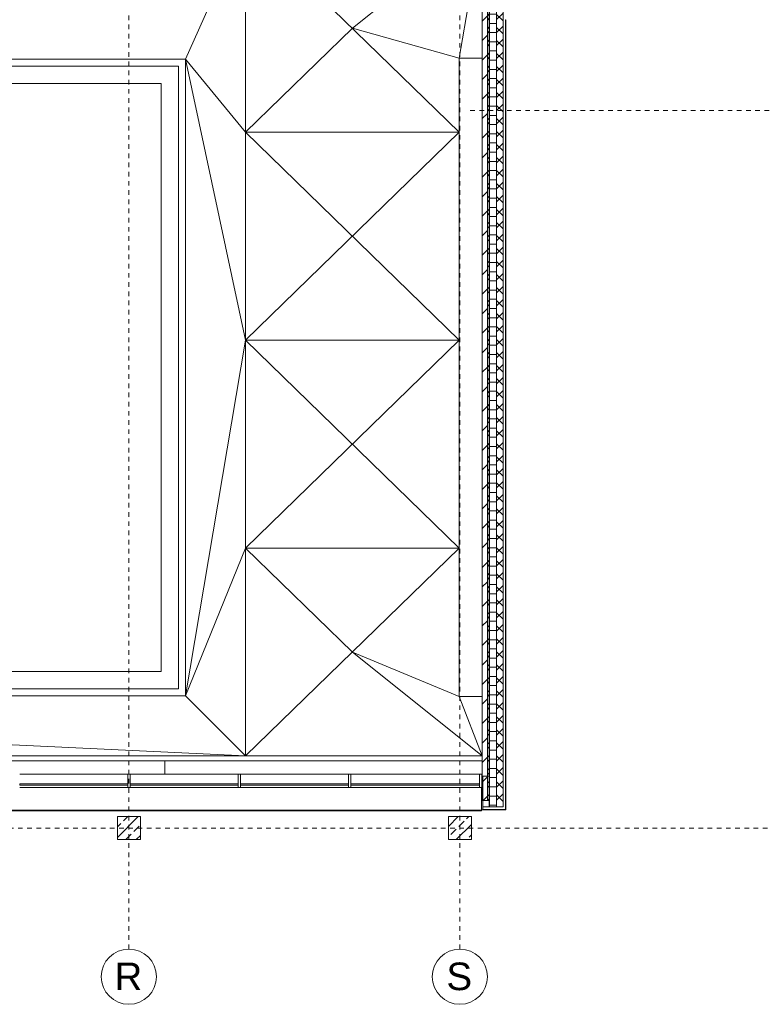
# Model space of a CAD drawing. Header units: metres. Extents: x -54 to 119, y -77 to 33.
# Tile 5 of 138: x -3 to 13, y -77 to -56. Entities that reach past the tile are written whole.
import ezdxf

# ---------------------------------------------------------------- set-up
doc = ezdxf.new("R2010")
doc.units = ezdxf.units.M
doc.linetypes.add('Rasterlinie', pattern=[0.019, 0.01, -0.003, 0.003, -0.003])
for name, color, linetype, lineweight in [('A_Dächer_', 7, 'Continuous', 9), ('A_Fassadenelemente', 7, 'Continuous', 9), ('A_Fassadenpfosten', 7, 'Continuous', 9), ('A_Geschossdecken', 7, 'Continuous', 9), ('A_Linien_Feine Linien', 7, 'Continuous', 9), ('A_Raster', 7, 'Continuous', 9), ('A_Tragwerksstützen', 7, 'Continuous', 9), ('A_Tragwerksstützen_Stahlbeton', 7, 'Continuous', 18), ('A_Wände', 7, 'Continuous', 9), ('A_Wände_Schraffur', 7, 'Continuous', 18)]:
    doc.layers.add(name, color=color, linetype=linetype, lineweight=lineweight)
doc.styles.add('Arial', font='arial.ttf', dxfattribs={"height": 0.6})
pattern_1 = [(45, (0, 0), (-0.14142136, 0.14142136), []), (135, (0, 0), (-0.14142136, -0.14142136), [])]

# ---------------------------------------------------------------- blocks, each defined once
blk = doc.blocks.new('STB Stütze - rechteckig - STB 50 x 50-V45-BS_Übersicht_EG_BRANDSCHUTZ')
at = {"layer": 'A_Tragwerksstützen'}
h = blk.add_hatch(dxfattribs=at)
h.set_pattern_fill('FP_61', color=256, style=0, pattern_type=2)
h.set_pattern_definition([(45, (0.844, 73.497), (-0.2283955, 0.2283955), []), (45, (1.072, 73.497), (-0.2283955, 0.2283955), [0.161, -0.081])])
h.paths.add_polyline_path([(0.25, -0.25), (0.25, 0.25), (-0.25, 0.25), (-0.25, -0.25)], flags=0)
at = {"layer": 'A_Tragwerksstützen_Stahlbeton'}
for p, q in [((0.25, 0.25), (-0.25, 0.25)), ((-0.25, 0.25), (-0.25, -0.25)), ((0.25, -0.25), (0.25, 0.25)), ((-0.25, -0.25), (0.25, -0.25))]:
    blk.add_line(p, q, dxfattribs=at)
blk = doc.blocks.new('STB Stütze - rechteckig - STB 50 x 50-V46-BS_Übersicht_EG_BRANDSCHUTZ')
at = {"layer": 'A_Tragwerksstützen'}
h = blk.add_hatch(dxfattribs=at)
h.set_pattern_fill('FP_62', color=256, style=0, pattern_type=2)
h.set_pattern_definition([(45, (-6.356, 73.497), (-0.2283955, 0.2283955), []), (45, (-6.128, 73.497), (-0.2283955, 0.2283955), [0.161, -0.081])])
h.paths.add_polyline_path([(0.25, -0.25), (0.25, 0.25), (-0.25, 0.25), (-0.25, -0.25), (0.12, -0.25)], flags=0)
at = {"layer": 'A_Tragwerksstützen_Stahlbeton'}
for p, q in [((0.25, 0.25), (-0.25, 0.25)), ((-0.25, 0.25), (-0.25, -0.25)), ((0.25, -0.25), (0.25, 0.25)), ((-0.25, -0.25), (0.25, -0.25))]:
    blk.add_line(p, q, dxfattribs=at)
blk = doc.blocks.new('GSH_Fassadenelement_Equitone - GSH_169_169_169-6766078-BS_Übersicht_EG_BRANDSCHUTZ')
at = {"layer": 'A_Fassadenelemente'}
for p, q in [((0.25, -0.052), (-0.25, -0.052)), ((-0.25, -0.052), (-0.25, -0.06)), ((-0.25, -0.06), (0.25, -0.06)), ((0.25, -0.06), (0.25, -0.052))]:
    blk.add_line(p, q, dxfattribs=at)
blk = doc.blocks.new('GSH_Fassadenelement_Equitone - GSH_169_169_169-6766095-BS_Übersicht_EG_BRANDSCHUTZ')
at = {"layer": 'A_Fassadenelemente'}
for p, q in [((0.636, 0.06), (-0.636, 0.06)), ((-0.636, 0.06), (-0.636, 0.052)), ((-0.636, 0.052), (0.636, 0.052)), ((0.636, 0.052), (0.636, 0.06))]:
    blk.add_line(p, q, dxfattribs=at)
blk = doc.blocks.new('GSH_Fassadenelement_Equitone - GSH_169_169_169-6766096-BS_Übersicht_EG_BRANDSCHUTZ')
at = {"layer": 'A_Fassadenelemente'}
for p, q in [((0.314, 0.06), (-0.314, 0.06)), ((-0.314, 0.06), (-0.314, 0.052)), ((-0.314, 0.052), (0.314, 0.052)), ((0.314, 0.052), (0.314, 0.06))]:
    blk.add_line(p, q, dxfattribs=at)
blk = doc.blocks.new('Systemelement - Verglasung-6275199-BS_Übersicht_EG_BRANDSCHUTZ')
at = {"layer": 'A_Fassadenelemente'}
for p, q in [((1.175, 0.015), (-1.175, 0.015)), ((-1.175, 0.015), (-1.175, -0.015)), ((1.175, -0.015), (1.175, 0.015)), ((-1.175, -0.015), (1.175, -0.015))]:
    blk.add_line(p, q, dxfattribs=at)
blk = doc.blocks.new('Systemelement - Verglasung-6311154-BS_Übersicht_EG_BRANDSCHUTZ')
at = {"layer": 'A_Fassadenelemente'}
for p, q in [((1.4, 0.015), (-1.4, 0.015)), ((-1.4, 0.015), (-1.4, -0.015)), ((1.4, -0.015), (1.4, 0.015)), ((-1.4, -0.015), (1.4, -0.015))]:
    blk.add_line(p, q, dxfattribs=at)
blk = doc.blocks.new('Pfosten rechteckig - 50x290-6275200-BS_Übersicht_EG_BRANDSCHUTZ')
at = {"layer": 'A_Fassadenpfosten'}
for p, q in [((-0.05, 0.0675), (0, 0.0675)), ((-0.05, -0.2225), (-0.05, 0.0675)), ((0, 0.0675), (0, -0.2225)), ((0, -0.2225), (-0.05, -0.2225))]:
    blk.add_line(p, q, dxfattribs=at)
blk = doc.blocks.new('Pfosten rechteckig - 50x290-6275191-BS_Übersicht_EG_BRANDSCHUTZ')
at = {"layer": 'A_Fassadenpfosten'}
for p, q in [((-0.025, 0.0675), (0.025, 0.0675)), ((-0.025, -0.2225), (-0.025, 0.0675)), ((0.025, 0.0675), (0.025, -0.2225)), ((0.025, -0.2225), (-0.025, -0.2225))]:
    blk.add_line(p, q, dxfattribs=at)
blk = doc.blocks.new('Pfosten rechteckig - 50x290-6289531-BS_Übersicht_EG_BRANDSCHUTZ')
at = {"layer": 'A_Fassadenpfosten'}
for p, q in [((3.981, -72.327), (6.781, -72.327)), ((6.781, -72.617), (3.981, -72.617))]:
    blk.add_line(p, q, dxfattribs=at)
blk = doc.blocks.new('Pfosten rechteckig - 50x290-6275161-BS_Übersicht_EG_BRANDSCHUTZ')
at = {"layer": 'A_Fassadenpfosten'}
for p, q in [((1.581, -72.327), (3.931, -72.327)), ((3.931, -72.617), (1.581, -72.617))]:
    blk.add_line(p, q, dxfattribs=at)
blk = doc.blocks.new('Fentserbank_Extrusion_SH - Fentserbank_Extrusion_SH-6291006-BS_Übersicht_EG_BRANDSCHUTZ')
at = {"layer": 'A_Wände', "lineweight": 18}
for p, q in [((6.856, -72.617), (6.826, -72.617)), ((6.826, -72.617), (6.826, -73.097)), ((6.856, -73.097), (6.856, -72.617)), ((6.826, -73.097), (6.856, -73.097))]:
    blk.add_line(p, q, dxfattribs=at)
blk = doc.blocks.new('Raster - 3_0mm_mit Kreis-376402-BS_Übersicht_EG_BRANDSCHUTZ')
at = {"layer": 'A_Raster'}
blk.add_circle((0, 0), 0.003, dxfattribs=at)

msp = doc.modelspace()

# ---------------------------------------------------------------- hatches: boundary and pattern name
at = {"layer": 'A_Wände_Schraffur', "lineweight": 9}
h = msp.add_hatch(dxfattribs=at)
h.set_pattern_fill('FP_63', color=256, style=0, pattern_type=2)
h.set_pattern_definition([(45, (0, 0), (-0.212132, 0.212132), [])])
h.paths.add_polyline_path([(6.956, -72.897), (6.956, -53.647), (6.841, -53.647), (6.841, -72.897), (6.856, -72.897)], flags=0)
h = msp.add_hatch(dxfattribs=at)
h.set_pattern_fill('FP_2', color=256, style=0, pattern_type=2)
h.set_pattern_definition(pattern_1)
h.paths.add_polyline_path([(6.996, -72.897), (6.996, -53.647), (6.956, -53.647), (6.956, -72.897)], flags=0)
h = msp.add_hatch(dxfattribs=at)
h.set_pattern_fill('FP_1', color=256, style=0, pattern_type=2)
h.set_pattern_definition([(0, (0, 0), (0, 0.2), []), (90, (0, 0), (-0.2, 1e-17), [])])
h.paths.add_polyline_path([(7.156, -73.037), (7.156, -53.647), (6.996, -53.647), (6.996, -73.037), (7.061, -73.037)], flags=0)
h = msp.add_hatch(dxfattribs=at)
h.set_pattern_fill('FP_2', color=256, style=0, pattern_type=2)
h.set_pattern_definition(pattern_1)
h.paths.add_polyline_path([(7.296, -73.037), (7.296, -53.697), (7.156, -53.697), (7.156, -73.037)], flags=0)
h = msp.add_hatch(dxfattribs=at)
h.set_pattern_fill('FP_2', color=256, style=0, pattern_type=2)
h.set_pattern_definition(pattern_1)
h.paths.add_polyline_path([(6.856, -73.037), (6.996, -73.037), (6.996, -72.897), (6.856, -72.897)], flags=0)
h.paths.add_polyline_path([(-30.244, -73.037), (-30.144, -73.037), (-30.144, -72.897), (-30.444, -72.897), (-30.444, -73.037), (-30.284, -73.037)], flags=0)

# ---------------------------------------------------------------- linework, layer by layer
at = {"layer": 'A_Dächer_'}
for p, q in [((6.831, -72.357), (6.841, -72.357)), ((6.831, -72.497), (6.841, -72.497)), ((-30.114, -73.109), (6.826, -73.109)), ((-30.114, -73.121), (6.826, -73.121)), ((6.826, -73.097), (6.826, -73.109)), ((6.826, -73.109), (6.826, -73.121))]:
    msp.add_line(p, q, dxfattribs=at)
at = {"layer": 'A_Geschossdecken'}
for p, q in [((0.386, -56.779), (1.696, -53.847)), ((1.696, -53.847), (1.696, -71.929)), ((6.341, -58.367), (1.696, -53.847)), ((4.019, -56.107), (6.841, -53.847)), ((6.841, -53.847), (6.341, -56.759)), ((1.696, -58.367), (4.019, -56.107)), ((6.341, -56.759), (4.019, -56.107)), ((0.386, -56.779), (-25.954, -56.779)), ((0.386, -70.619), (0.386, -56.779)), ((1.696, -62.888), (0.386, -56.779)), ((1.696, -58.367), (0.386, -56.779)), ((6.841, -56.759), (6.341, -56.759)), ((6.341, -56.759), (6.341, -70.639)), ((6.341, -62.888), (1.696, -58.367)), ((1.696, -62.888), (6.341, -58.367)), ((6.341, -58.367), (1.696, -58.367)), ((0.386, -70.619), (1.696, -62.888)), ((1.696, -67.409), (6.341, -62.888)), ((6.341, -67.409), (1.696, -62.888)), ((6.341, -62.888), (1.696, -62.888)), ((1.696, -67.409), (0.386, -70.619)), ((1.696, -71.929), (6.341, -67.409)), ((4.019, -69.669), (1.696, -67.409)), ((1.696, -67.409), (6.341, -67.409)), ((4.019, -69.669), (6.341, -70.639)), ((4.019, -69.669), (6.841, -71.929)), ((-25.954, -70.619), (0.386, -70.619)), ((-25.954, -70.619), (1.696, -71.929)), ((1.696, -71.929), (0.386, -70.619)), ((6.341, -70.639), (6.841, -70.639)), ((6.341, -70.639), (6.841, -71.929)), ((6.841, -71.929), (-30.129, -71.929)), ((-30.129, -72.037), (6.841, -72.037)), ((-0.064, -72.037), (-0.064, -72.327))]:
    msp.add_line(p, q, dxfattribs=at)
at = {"layer": 'A_Linien_Feine Linien'}
for p, q in [((0.236, -56.929), (-25.804, -56.929)), ((0.236, -70.469), (0.236, -56.929)), ((-0.144, -57.309), (-25.424, -57.309)), ((-0.144, -70.089), (-0.144, -57.309)), ((-25.424, -70.089), (-0.144, -70.089)), ((-25.804, -70.469), (0.236, -70.469))]:
    msp.add_line(p, q, dxfattribs=at)
at = {"layer": 'A_Raster', "linetype": 'Rasterlinie'}
for p, q in [((-0.844, -76.128), (-0.844, -20.783)), ((6.356, -76.128), (6.356, -20.783)), ((6.581, -57.897), (94.587, -57.897)), ((-52.655, -73.497), (25.789, -73.497))]:
    msp.add_line(p, q, dxfattribs=at)
at = {"layer": 'A_Wände', "lineweight": 18}
for p, q in [((6.841, -51.297), (6.841, -72.897)), ((7.156, -72.69), (7.156, -51.297)), ((7.296, -73.037), (7.296, -51.297)), ((6.856, -72.367), (6.856, -73.037)), ((6.996, -72.367), (6.856, -72.367)), ((6.996, -72.897), (6.996, -72.367)), ((6.841, -72.897), (6.856, -72.897)), ((7.156, -72.897), (7.156, -73.037)), ((6.856, -73.037), (7.296, -73.037))]:
    msp.add_line(p, q, dxfattribs=at)
at = {"layer": 'A_Wände'}
for p, q in [((6.956, -51.297), (6.956, -72.897)), ((6.996, -51.297), (6.996, -73.037)), ((7.156, -72.69), (7.156, -72.897)), ((6.856, -72.897), (6.996, -72.897))]:
    msp.add_line(p, q, dxfattribs=at)

# ---------------------------------------------------------------- block references
at = {"layer": 'A_Fassadenelemente', "rotation": 270}
for name, p in [('GSH_Fassadenelement_Equitone - GSH_169_169_169-6766095-BS_Übersicht_EG_BRANDSCHUTZ', (7.296, -56.556)), ('GSH_Fassadenelement_Equitone - GSH_169_169_169-6766095-BS_Übersicht_EG_BRANDSCHUTZ', (7.296, -57.829)), ('GSH_Fassadenelement_Equitone - GSH_169_169_169-6766095-BS_Übersicht_EG_BRANDSCHUTZ', (7.296, -59.102)), ('GSH_Fassadenelement_Equitone - GSH_169_169_169-6766095-BS_Übersicht_EG_BRANDSCHUTZ', (7.296, -60.375)), ('GSH_Fassadenelement_Equitone - GSH_169_169_169-6766095-BS_Übersicht_EG_BRANDSCHUTZ', (7.296, -61.648)), ('GSH_Fassadenelement_Equitone - GSH_169_169_169-6766095-BS_Übersicht_EG_BRANDSCHUTZ', (7.296, -62.921)), ('GSH_Fassadenelement_Equitone - GSH_169_169_169-6766095-BS_Übersicht_EG_BRANDSCHUTZ', (7.296, -64.194)), ('GSH_Fassadenelement_Equitone - GSH_169_169_169-6766095-BS_Übersicht_EG_BRANDSCHUTZ', (7.296, -65.467)), ('GSH_Fassadenelement_Equitone - GSH_169_169_169-6766095-BS_Übersicht_EG_BRANDSCHUTZ', (7.296, -66.74)), ('GSH_Fassadenelement_Equitone - GSH_169_169_169-6766095-BS_Übersicht_EG_BRANDSCHUTZ', (7.296, -68.013)), ('GSH_Fassadenelement_Equitone - GSH_169_169_169-6766095-BS_Übersicht_EG_BRANDSCHUTZ', (7.296, -69.286)), ('GSH_Fassadenelement_Equitone - GSH_169_169_169-6766095-BS_Übersicht_EG_BRANDSCHUTZ', (7.296, -70.559)), ('GSH_Fassadenelement_Equitone - GSH_169_169_169-6766095-BS_Übersicht_EG_BRANDSCHUTZ', (7.296, -71.832)), ('GSH_Fassadenelement_Equitone - GSH_169_169_169-6766096-BS_Übersicht_EG_BRANDSCHUTZ', (7.296, -72.783))]:
    msp.add_blockref(name, p, dxfattribs=at)
at = {"layer": 'A_Fassadenelemente'}
for name, p in [('Systemelement - Verglasung-6275199-BS_Übersicht_EG_BRANDSCHUTZ', (-2.044, -72.549)), ('Systemelement - Verglasung-6275199-BS_Übersicht_EG_BRANDSCHUTZ', (0.356, -72.549)), ('Systemelement - Verglasung-6275199-BS_Übersicht_EG_BRANDSCHUTZ', (2.756, -72.549)), ('Systemelement - Verglasung-6311154-BS_Übersicht_EG_BRANDSCHUTZ', (5.381, -72.549)), ('GSH_Fassadenelement_Equitone - GSH_169_169_169-6766078-BS_Übersicht_EG_BRANDSCHUTZ', (7.106, -73.037))]:
    msp.add_blockref(name, p, dxfattribs=at)
at = {"layer": 'A_Fassadenpfosten'}
for name, p in [('Pfosten rechteckig - 50x290-6275161-BS_Übersicht_EG_BRANDSCHUTZ', (-4.8, 0)), ('Pfosten rechteckig - 50x290-6275161-BS_Übersicht_EG_BRANDSCHUTZ', (-2.4, 0)), ('Pfosten rechteckig - 50x290-6275161-BS_Übersicht_EG_BRANDSCHUTZ', (0, 0)), ('Pfosten rechteckig - 50x290-6289531-BS_Übersicht_EG_BRANDSCHUTZ', (0, 0))]:
    msp.add_blockref(name, p, dxfattribs=at)
at = {"layer": 'A_Fassadenpfosten', "extrusion": (0, 0, -1), "rotation": 180}
for name, p in [('Pfosten rechteckig - 50x290-6275191-BS_Übersicht_EG_BRANDSCHUTZ', (0.844, -72.549)), ('Pfosten rechteckig - 50x290-6275191-BS_Übersicht_EG_BRANDSCHUTZ', (-1.556, -72.549)), ('Pfosten rechteckig - 50x290-6275191-BS_Übersicht_EG_BRANDSCHUTZ', (-3.956, -72.549)), ('Pfosten rechteckig - 50x290-6275200-BS_Übersicht_EG_BRANDSCHUTZ', (-6.831, -72.549))]:
    msp.add_blockref(name, p, dxfattribs=at)
at = {"layer": 'A_Raster', "xscale": 199.9999999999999, "yscale": 199.9999999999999, "zscale": 199.9999999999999}
for p in [(-0.844, -76.728), (6.356, -76.728)]:
    msp.add_blockref('Raster - 3_0mm_mit Kreis-376402-BS_Übersicht_EG_BRANDSCHUTZ', p, dxfattribs=at)
at = {"layer": 'A_Tragwerksstützen'}
for name, p in [('STB Stütze - rechteckig - STB 50 x 50-V45-BS_Übersicht_EG_BRANDSCHUTZ', (-0.844, -73.497)), ('STB Stütze - rechteckig - STB 50 x 50-V46-BS_Übersicht_EG_BRANDSCHUTZ', (6.356, -73.497))]:
    msp.add_blockref(name, p, dxfattribs=at)
at = {"layer": 'A_Wände'}
msp.add_blockref('Fentserbank_Extrusion_SH - Fentserbank_Extrusion_SH-6291006-BS_Übersicht_EG_BRANDSCHUTZ', (0, 0), dxfattribs=at)

# ---------------------------------------------------------------- texts
at = {"layer": 'A_Raster', "char_height": 0.6, "attachment_point": 1, "style": 'Arial'}
for s, insert, width in [('R', (-1.157, -76.42), 0.73755), ('S', (6.063, -76.42), 0.68945)]:
    msp.add_mtext(s, dxfattribs=dict(at, insert=insert, width=width))

doc.saveas('drawing.dxf')
